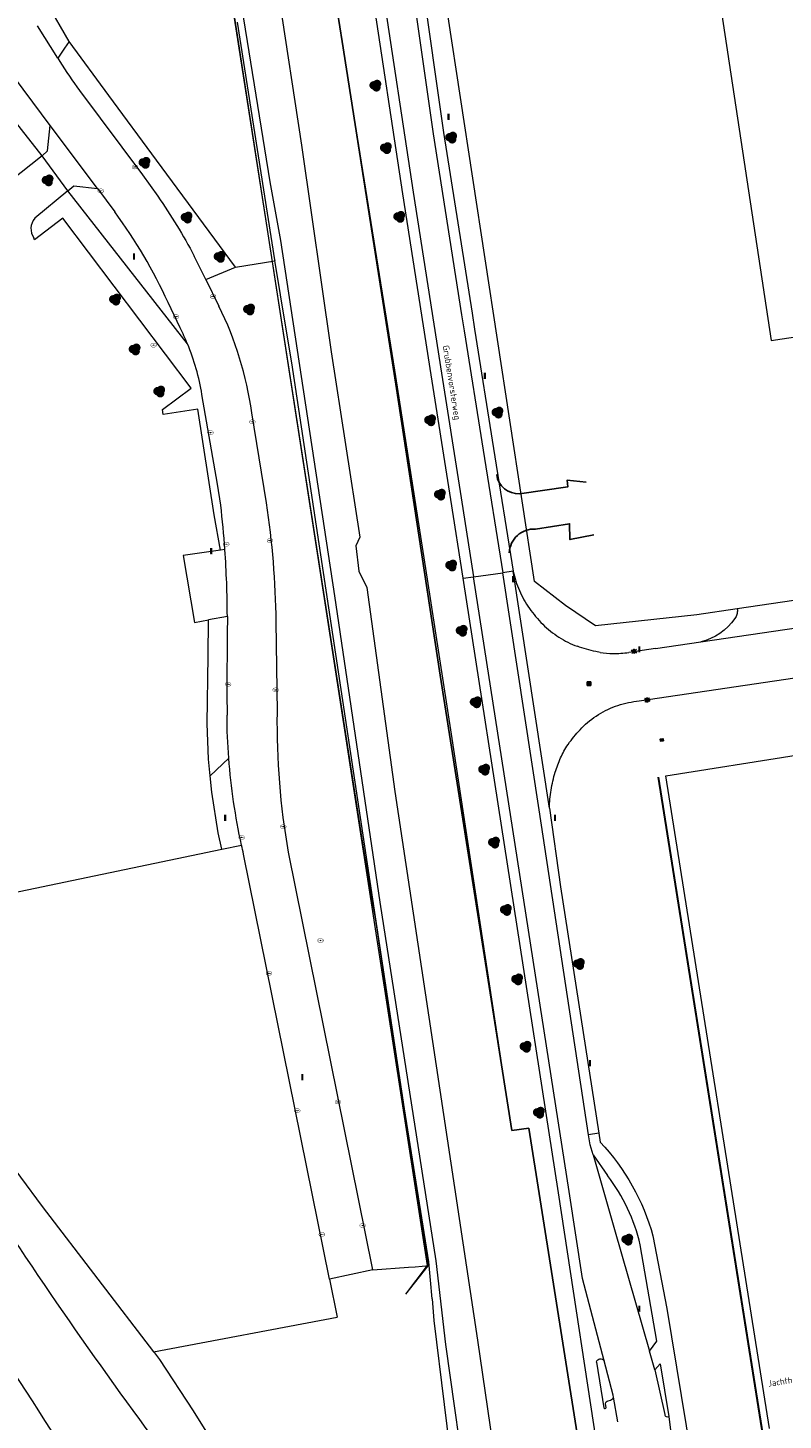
# Model space of a CAD drawing. Header units: metres. Extents: x 207155 to 208055, y 377332 to 379032.
# Tile 32 of 59: x 207484 to 207592, y 378077 to 378276. Entities that reach past the tile are written whole.
import ezdxf
from ezdxf.enums import TextEntityAlignment as Align

# ---------------------------------------------------------------- set-up
doc = ezdxf.new("R2010")
doc.units = ezdxf.units.M
for name, color, linetype, lineweight in [('B-WE-RI-KOLK-S', 7, 'Continuous', 25), ('GB', 1, 'Continuous', 25), ('GKL', 52, 'Continuous', 25), ('GMV', 7, 'Continuous', 25), ('LSHD', 34, 'Continuous', 25), ('N-WE-KL-CONSTRUCTIELIJN-G', 7, 'Continuous', 18), ('V-WE-RI-KOLK-S', 7, 'Continuous', 25)]:
    doc.layers.add(name, color=color, linetype=linetype, lineweight=lineweight)
for name, color, linetype in [('DETAIL', 255, 'Continuous'), ('ORL', 7, 'Continuous'), ('PPAL', 232, 'Continuous'), ('PPUT', 232, 'Continuous'), ('PVGO', 62, 'Continuous')]:
    doc.layers.add(name, color=color, linetype=linetype)
doc.styles.add('ISO', font='isocpeur.ttf', dxfattribs={"height": 1})

# ---------------------------------------------------------------- blocks, each defined once
blk = doc.blocks.new('put')
at = {"linetype": 'ByBlock', "lineweight": -2}
h = blk.add_hatch(color=0, dxfattribs=at)
h.dxf.hatch_style = 1
edge = h.paths.add_edge_path()
edge.add_spline(control_points=[(0.44, 0), (0.44, 0.04), (0.43, 0.09), (0.36, 0.2), (0.28, 0.26), (0.09, 0.32), (-0.02, 0.33), (-0.22, 0.29), (-0.31, 0.24), (-0.42, 0.12), (-0.44, 0.06), (-0.44, -0.06), (-0.42, -0.12), (-0.33, -0.22), (-0.28, -0.26), (-0.1, -0.33), (0.04, -0.33), (0.27, -0.27), (0.37, -0.2), (0.43, -0.08), (0.44, -0.04), (0.44, 0)], knot_values=[0, 0, 0, 0, 0.380029, 0.380029, 1.118666, 1.118666, 1.857303, 1.857303, 2.59594, 2.59594, 3.13294, 3.13294, 3.66994, 3.66994, 4.20694, 4.20694, 5.079565, 5.079565, 5.952189, 5.952189, 6.283185, 6.283185, 6.283185, 6.283185], degree=3, periodic=0)
edge = h.paths.add_edge_path(flags=16)
edge.add_ellipse((0, 0), major_axis=(0.392, 0), ratio=0.689655, start_angle=0, end_angle=360)
h = blk.add_hatch(color=0, dxfattribs=at)
h.dxf.hatch_style = 1
h.paths.add_polyline_path([(-0.1, 0, -0.096396), (-0.09, 0.04), (-0.25, 0.04, 1), (-0.25, -0.04), (-0.09, -0.04, -0.096396)])
at = {"linetype": 'ByBlock', "lineweight": -2, "true_color": 0x681648}
h = blk.add_hatch(color=219, dxfattribs=at)
h.dxf.hatch_style = 1
h.paths.add_polyline_path([(0.1, 0, 1), (-0.1, 0, 1)])
at = {"linetype": 'ByBlock', "lineweight": -2}
h = blk.add_hatch(color=0, dxfattribs=at)
h.dxf.hatch_style = 1
h.paths.add_polyline_path([(0.25, 0.04), (0.09, 0.04, -0.096396), (0.1, 0, -0.096396), (0.09, -0.04), (0.25, -0.04, 1)])
at = {"color": 0, "linetype": 'ByBlock', "lineweight": -2}
blk.add_attdef('PUT', (0.5, 0.35), '', height=0.5, dxfattribs=at)
blk = doc.blocks.new('boom')
at = {"linetype": 'ByBlock', "lineweight": -2}
h = blk.add_hatch(color=0, dxfattribs=at)
h.dxf.hatch_style = 1
h.paths.add_polyline_path([(0.73, -0.11, 0.956633), (-0.2, 0.65, 0.937564), (-0.38, -0.54, 0.879525)])
h.paths.add_polyline_path([(-0.1, 0, -1), (0.1, 0, -1)], flags=16)
at = {"linetype": 'ByBlock', "lineweight": -2, "true_color": 0x4a641a}
h = blk.add_hatch(color=59, dxfattribs=at)
h.dxf.hatch_style = 1
h.paths.add_polyline_path([(0.1, 0, 1), (-0.1, 0, 1)])
at = {"color": 0, "linetype": 'ByBlock', "lineweight": -2}
blk.add_attdef('BOOM', (0.85, 0.35), '', height=0.5, dxfattribs=at)
blk = doc.blocks.new('paal')
at = {"linetype": 'ByBlock', "lineweight": -2}
h = blk.add_hatch(color=0, dxfattribs=at)
h.dxf.hatch_style = 1
h.paths.add_polyline_path([(0.15, 0.8), (-0.15, 0.8), (-0.15, -0.1), (0, -0.1, -0.414214), (-0.1, 0, -1), (0.1, 0, -0.414214), (0, -0.1), (0.15, -0.1)])
at = {"linetype": 'ByBlock', "lineweight": -2, "true_color": 0x681648}
h = blk.add_hatch(color=219, dxfattribs=at)
h.dxf.hatch_style = 1
h.paths.add_polyline_path([(-0.1, 0, 1), (0.1, 0, 1)])
at = {"color": 0, "linetype": 'ByBlock', "lineweight": -2}
blk.add_attdef('PAAL', (0.5, 0.35), '', height=0.5, dxfattribs=at)
blk = doc.blocks.new('042')
at = {"color": 0, "linetype": 'Continuous'}
for p, q in [((-0.5, 0), (-0.48, 0.13)), ((-0.48, -0.13), (-0.5, 0)), ((-0.5, 0), (0.5, 0)), ((-0.48, 0.13), (-0.43, 0.25)), ((-0.43, 0.25), (-0.35, 0.35)), ((-0.35, 0.35), (-0.25, 0.43)), ((-0.25, 0.43), (-0.13, 0.48)), ((-0.13, 0.48), (0, 0.5)), ((0, 0.5), (0.13, 0.48)), ((0, -0.5), (0, 0.5)), ((0.13, 0.48), (0.25, 0.43)), ((0.25, 0.43), (0.35, 0.35)), ((0.35, 0.35), (0.43, 0.25)), ((0.43, 0.25), (0.48, 0.13)), ((0.48, 0.13), (0.5, 0)), ((0.5, 0), (0.48, -0.13)), ((-0.43, -0.25), (-0.48, -0.13)), ((-0.35, -0.35), (-0.43, -0.25)), ((-0.25, -0.43), (-0.35, -0.35)), ((-0.13, -0.48), (-0.25, -0.43)), ((0, -0.5), (-0.13, -0.48)), ((0.13, -0.48), (0, -0.5)), ((0.25, -0.43), (0.13, -0.48)), ((0.35, -0.35), (0.25, -0.43)), ((0.43, -0.25), (0.35, -0.35)), ((0.48, -0.13), (0.43, -0.25))]:
    blk.add_line(p, q, dxfattribs=at)
blk = doc.blocks.new('055')
at = {"color": 0, "linetype": 'Continuous'}
for p, q in [((-0.5, -0.5), (-0.5, 0.5)), ((-0.5, 0.5), (0.5, 0.5)), ((-0.5, -0.5), (0.5, 0.5)), ((0.5, -0.5), (-0.5, 0.5)), ((0.5, 0.5), (0.5, -0.5)), ((0.5, -0.5), (-0.5, -0.5))]:
    blk.add_line(p, q, dxfattribs=at)
blk = doc.blocks.new('V-SRI-KOLK_TROTTOIR-SO')
blk.add_hatch(color=256).paths.add_polyline_path([(1.125, 0.75), (-1.125, 0.75), (-1.125, -0.75)])
at = {"ltscale": 0.1}
for p, q in [((-1.875, 1.25), (1.875, -1.25)), ((1.875, 1.25), (-1.875, -1.25))]:
    blk.add_line(p, q, dxfattribs=at)
blk.add_line((-1.125, -0.75), (1.125, 0.75))
at = {"flags": 128}
blk.add_lwpolyline([(-1.125, -0.75), (1.125, -0.75), (1.125, 0.75), (-1.125, 0.75)], close=True, dxfattribs=at)
blk = doc.blocks.new('B-SRI-KOLK_STRAAT_450X300-SO')
for p, q in [((-1.125, 0), (1.125, 1.5)), ((1.125, 0), (-1.125, 1.5))]:
    blk.add_line(p, q)
at = {"flags": 128}
blk.add_lwpolyline([(-1.125, 0), (1.125, 0), (1.125, 1.5), (-1.125, 1.5)], close=True, dxfattribs=at)

msp = doc.modelspace()

# ---------------------------------------------------------------- linework, layer by layer
at = {"layer": 'GB', "linetype": 'Continuous', "lineweight": 13}
for points in [[(207555.499, 378457.971), (207589.807, 378231.353), (207806.313, 378264.13)], [(207574.793, 378169.3), (207686.239, 378186.993)], [(207589.557, 378076.304), (207574.793, 378169.3)]]:
    msp.add_lwpolyline(points, dxfattribs=at)
at = {"layer": 'GKL', "linetype": 'Continuous', "lineweight": 13}
msp.add_lwpolyline([(207513.699, 378276.739), (207519.033, 378242.881)], dxfattribs=at)
at = {"layer": 'GMV', "linetype": 'Continuous', "lineweight": 13}
for points in [[(207548.134, 378050.697), (207546.615, 378065.743), (207543.452, 378088.264), (207542.079, 378100.19), (207534.062, 378151.314), (207527.603, 378194.967), (207519.945, 378245.61), (207518.395, 378253.99), (207513.676, 378283.474), (207510.841, 378303.516), (207508.24, 378319.964), (207505.468, 378338.893), (207500.759, 378369.185), (207496.076, 378401.542), (207491.118, 378433.469), (207490.225, 378438.506), (207489.879, 378439.962)], [(207494.225, 378440.647), (207504.116, 378378.74), (207511.028, 378334.551), (207519.576, 378280.761), (207522.885, 378259.231), (207527.112, 378229.749), (207531.179, 378203.319), (207530.638, 378202.124), (207531.055, 378198.474), (207532.165, 378196.174), (207536.195, 378167.095), (207547.975, 378088.889), (207551.895, 378061.793), (207553.316, 378051.464)], [(207514.012, 378366.189), (207528.648, 378273.991)], [(207556.076, 378197.021), (207542.02, 378289.075)], [(207539.964, 378283.081), (207543.105, 378261.045)], [(207537.297, 378252.287), (207532.884, 378281.52)], [(207534.367, 378281.748), (207538.779, 378252.516)], [(207538.484, 378282.832), (207541.622, 378260.822)], [(207489.75, 378274.002), (207486.588, 378279.522)], [(207488.134, 378271.614), (207485.255, 378276.237)], [(207489.083, 378273.034), (207488.134, 378271.614)], [(207489.75, 378274.002), (207489.083, 378273.034)], [(207495.437, 378266.285), (207489.75, 378274.002)], [(207528.648, 378273.991), (207536.31, 378225.173)], [(207488.134, 378271.614), (207488.424, 378271.148)], [(207487.078, 378262.045), (207480.741, 378270.521)], [(207485.934, 378257.708), (207477.021, 378268.939)], [(207491.237, 378267.008), (207500.197, 378255.002)], [(207502.219, 378257.081), (207495.437, 378266.285)], [(207486.666, 378258.388), (207487.078, 378262.045)], [(207493.792, 378253.03), (207487.078, 378262.045)], [(207541.622, 378260.822), (207545.697, 378235.017)], [(207543.105, 378261.045), (207547.179, 378235.252)], [(207485.934, 378257.708), (207481.331, 378254.016)], [(207485.934, 378257.708), (207486.666, 378258.388)], [(207489.568, 378252.704), (207485.934, 378257.708)], [(207513.472, 378241.81), (207502.219, 378257.081)], [(207489.568, 378252.704), (207490.413, 378253.406)], [(207490.413, 378253.406), (207493.792, 378253.03)], [(207500.197, 378255.002), (207502.394, 378251.949)], [(207489.568, 378252.704), (207484.856, 378248.791)], [(207506.633, 378230.902), (207489.568, 378252.704)], [(207493.792, 378253.03), (207496.271, 378249.697)], [(207540.887, 378229.504), (207537.297, 378252.287)], [(207538.779, 378252.516), (207542.369, 378229.738)], [(207488.844, 378248.811), (207484.847, 378245.746)], [(207507.152, 378224.56), (207488.844, 378248.811)], [(207484.847, 378245.746), (207484.722, 378245.99)], [(207509.238, 378240.058), (207507.579, 378243.419)], [(207509.238, 378240.058), (207513.472, 378241.81)], [(207513.472, 378241.81), (207519.059, 378242.724)], [(207519.033, 378242.881), (207519.059, 378242.724)], [(207519.862, 378237.918), (207519.059, 378242.724)], [(207509.238, 378240.058), (207511.107, 378236.274)], [(207519.874, 378237.847), (207519.862, 378237.918)], [(207521.49, 378228.171), (207519.874, 378237.847)], [(207505.582, 378233.179), (207503.86, 378236.79)], [(207545.697, 378235.017), (207546.056, 378232.751)], [(207547.179, 378235.252), (207547.538, 378232.985)], [(207546.056, 378232.751), (207548.744, 378215.737)], [(207547.538, 378232.985), (207550.225, 378215.973)], [(207541.22, 378227.393), (207540.887, 378229.504)], [(207542.369, 378229.738), (207542.702, 378227.627)], [(207537.547, 378121.833), (207521.49, 378228.171)], [(207544.166, 378208.7), (207541.22, 378227.393)], [(207542.702, 378227.627), (207545.648, 378208.932)], [(207503.072, 378221.547), (207507.152, 378224.56)], [(207510.903, 378210.89), (207508.681, 378223.668)], [(207536.31, 378225.173), (207542.652, 378183.689)], [(207503.163, 378220.814), (207503.072, 378221.547)], [(207508.125, 378221.602), (207503.163, 378220.814)], [(207510.42, 378206.503), (207508.125, 378221.602)], [(207517.865, 378208.238), (207515.79, 378221.073)], [(207548.744, 378215.737), (207551.554, 378198.274)], [(207550.225, 378215.973), (207553.04, 378198.483)], [(207511.371, 378207.907), (207510.903, 378210.89)], [(207545.909, 378197.479), (207544.166, 378208.7)], [(207545.648, 378208.932), (207547.394, 378197.688)], [(207511.313, 378201.469), (207510.42, 378206.503)], [(207511.958, 378201.561), (207511.313, 378201.469)], [(207511.313, 378201.469), (207506.035, 378200.719)], [(207506.035, 378200.719), (207507.615, 378191.188)], [(207545.909, 378197.479), (207547.394, 378197.688)], [(207547.394, 378197.688), (207551.554, 378198.274)], [(207553.325, 378159.507), (207547.394, 378197.688)], [(207553.04, 378198.483), (207551.554, 378198.274)], [(207556.737, 378164.483), (207551.554, 378198.274)], [(207558.22, 378164.708), (207553.04, 378198.483)], [(207559.519, 378109.853), (207545.909, 378197.479)], [(207560.481, 378193.614), (207556.076, 378197.021)], [(207593.012, 378194.297), (207584.962, 378193.127)], [(207512.308, 378192.05), (207509.638, 378191.56)], [(207579.2, 378192.289), (207564.789, 378190.685), (207560.481, 378193.614)], [(207584.962, 378193.127), (207579.2, 378192.289)], [(207584.962, 378193.127), (207584.979, 378192.965), (207584.982, 378192.803), (207584.971, 378192.641), (207584.946, 378192.48), (207584.909, 378192.322), (207584.858, 378192.168), (207584.794, 378192.019), (207584.718, 378191.875), (207584.63, 378191.739), (207584.168, 378191.142), (207583.655, 378190.589), (207583.095, 378190.084), (207582.492, 378189.63), (207581.851, 378189.232), (207581.178, 378188.892), (207580.477, 378188.613), (207579.754, 378188.398)], [(207507.615, 378191.188), (207509.638, 378191.56)], [(207509.572, 378186.389), (207509.638, 378191.56)], [(207512.301, 378189.969), (207512.217, 378180.964)], [(207519.439, 378178.33), (207519.26, 378191.322)], [(207579.754, 378188.398), (207598.878, 378191.206)], [(207573.311, 378187.454), (207579.754, 378188.398)], [(207509.451, 378176.8), (207509.572, 378186.389)], [(207565.419, 378186.911), (207564.81, 378187.024)], [(207573.311, 378187.454), (207569.503, 378186.898)], [(207542.652, 378183.689), (207552.857, 378118.751)], [(207512.217, 378180.964), (207512.261, 378177.972)], [(207509.621, 378171.702), (207509.451, 378176.8)], [(207512.511, 378171.813), (207509.863, 378169.335)], [(207509.863, 378169.335), (207509.621, 378171.702)], [(207510.106, 378166.968), (207509.863, 378169.335)], [(207511.024, 378161.216), (207510.106, 378166.968)], [(207563.783, 378118.143), (207556.737, 378164.483)], [(207558.22, 378164.708), (207559.796, 378153.49)], [(207511.517, 378158.853), (207511.024, 378161.216)], [(207460.298, 378148.164), (207511.517, 378158.853)], [(207511.517, 378158.853), (207514.339, 378159.442)], [(207526.853, 378097.59), (207514.633, 378158.16)], [(207533.016, 378098.887), (207521.034, 378158.429)], [(207561.002, 378110.081), (207553.325, 378159.507)], [(207559.796, 378153.49), (207565.266, 378118.368)], [(207476.589, 378120.482), (207485.906, 378107.945)], [(207541.019, 378100.023), (207537.547, 378121.833)], [(207552.857, 378118.751), (207555.29, 378119.092)], [(207555.29, 378119.092), (207565.666, 378053.291)], [(207565.266, 378118.368), (207563.783, 378118.143)], [(207565.266, 378118.368), (207565.42, 378117.114)], [(207564.029, 378116.697), (207563.783, 378118.143)], [(207564.415, 378115.282), (207564.029, 378116.697)], [(207564.415, 378115.282), (207567.472, 378104.641)], [(207564.415, 378115.282), (207566.467, 378112.329)], [(207565.827, 378068.437), (207559.519, 378109.853)], [(207562.892, 378097.67), (207561.002, 378110.081)], [(207485.906, 378107.945), (207501.803, 378087.193)], [(207567.472, 378104.641), (207567.473, 378104.639)], [(207567.473, 378104.639), (207572.444, 378087.328)], [(207573.527, 378088.734), (207571.134, 378102.463)], [(207572.959, 378103.723), (207574.953, 378093.411)], [(207533.016, 378098.887), (207526.853, 378097.59)], [(207533.016, 378098.887), (207538.11, 378099.272)], [(207538.11, 378099.272), (207539.06, 378099.344)], [(207539.06, 378099.344), (207541.065, 378099.495)], [(207541.065, 378099.495), (207541.019, 378100.023)], [(207541.245, 378097.437), (207541.065, 378099.495)], [(207526.853, 378097.59), (207527.946, 378092.172)], [(207541.48, 378094.749), (207541.245, 378097.437)], [(207565.993, 378085.911), (207562.892, 378097.67)], [(207541.48, 378094.749), (207541.748, 378091.693)], [(207574.953, 378093.411), (207578.331, 378072.608)], [(207501.803, 378087.193), (207527.946, 378092.172)], [(207541.748, 378091.693), (207544.682, 378067.712)], [(207572.444, 378087.328), (207573.527, 378088.734)], [(207501.803, 378087.193), (207501.905, 378087.06)], [(207501.905, 378087.06), (207502.619, 378086.129)], [(207573.212, 378084.653), (207572.444, 378087.328)], [(207502.619, 378086.129), (207507.437, 378078.816)], [(207564.921, 378085.737), (207565.972, 378079.212)], [(207567.281, 378081.027), (207565.993, 378085.911)], [(207573.212, 378084.653), (207574.003, 378085.509)], [(207573.212, 378084.653), (207574.624, 378078.286)], [(207574.003, 378085.509), (207575.232, 378078.003)], [(207567.331, 378080.744), (207567.281, 378081.027)], [(207567.956, 378077.222), (207567.331, 378080.744)], [(207507.437, 378078.816), (207517.516, 378062.638)], [(207566.275, 378079.267), (207566.186, 378079.82)], [(207566.573, 378080.248), (207566.915, 378080.343)], [(207575.232, 378078.003), (207575.807, 378073.33)]]:
    msp.add_lwpolyline(points, dxfattribs=at)
for points in [[(207488.424, 378271.148, 0.0139107), (207491.237, 378267.008)], [(207502.394, 378251.949, -0.0298423), (207507.579, 378243.419)], [(207503.86, 378236.79, 0.0505606), (207496.271, 378249.697)], [(207484.856, 378248.791, 0.3306082), (207484.722, 378245.99)], [(207515.79, 378221.073, 0.0809771), (207511.107, 378236.274)], [(207506.633, 378230.902, 0.0198012), (207505.582, 378233.179)], [(207508.681, 378223.668, 0.0586107), (207506.633, 378230.902)], [(207511.958, 378201.561, 0.0111799), (207511.371, 378207.907)], [(207519.26, 378191.322, 0.0358829), (207517.865, 378208.238)], [(207512.308, 378192.05, 0.0166092), (207511.958, 378201.561)], [(207553.04, 378198.483, 0.0489252), (207553.931, 378195.721)], [(207553.931, 378195.721, 0.0499549), (207555.34, 378193.183)], [(207512.308, 378192.05, -0.0033653), (207512.301, 378189.969)], [(207555.34, 378193.183, 0.0482145), (207557.249, 378190.923)], [(207557.249, 378190.923, 0.0519529), (207559.565, 378189.083)], [(207559.565, 378189.083, 0.0537816), (207562.185, 378187.778)], [(207564.81, 378187.024, -0.0374193), (207562.185, 378187.778)], [(207565.419, 378186.911, 0.0377154), (207567.249, 378186.758)], [(207567.249, 378186.758, 0.0364047), (207569.503, 378186.898)], [(207558.22, 378164.708, -0.0393606), (207558.44, 378167.298, -0.0331377), (207559.03, 378169.829, -0.0302688), (207559.788, 378171.878, -0.0508191), (207560.859, 378173.782), (207561.086, 378174.1, -0.0343884), (207562.8, 378176.137, -0.0628814), (207565.177, 378178.052, -0.0577857), (207567.967, 378179.359, -0.0577447), (207570.98, 378180.001), (207595.74, 378183.646)], [(207512.511, 378171.813, -0.0175394), (207512.261, 378177.972)], [(207521.034, 378158.429, -0.0474821), (207519.439, 378178.33)], [(207514.339, 378159.442, -0.0354916), (207512.511, 378171.813)], [(207514.633, 378158.16, -0.0033041), (207514.339, 378159.442)], [(207454.63, 378147.451, 0.0344423), (207510.122, 378063.722)], [(207502.023, 378054.171, -0.0320197), (207447.145, 378144.362)], [(207565.42, 378117.114, -0.1228718), (207572.959, 378103.723)], [(207571.134, 378102.463, 0.1101688), (207566.467, 378112.329)], [(207564.921, 378085.737, -0.7163212), (207565.993, 378085.911)], [(207566.915, 378080.343, 0.2484539), (207567.331, 378080.744)], [(207565.972, 378079.212, 0.828059), (207566.275, 378079.267)], [(207566.186, 378079.82, -0.3668686), (207566.573, 378080.248)], [(207574.624, 378078.286, 0.5510313), (207575.232, 378078.003)]]:
    msp.add_lwpolyline(points, format="xyb", dxfattribs=at)
at = {"layer": 'GMV', "color": 7, "linetype": 'Continuous'}
for points in [[(207563.453, 378211.161), (207560.752, 378211.487), (207560.804, 378210.51), (207553.945, 378209.527, -0.3925968), (207550.687, 378212.253)], [(207552.486, 378201.114, -0.4207475), (207556.209, 378204.489), (207561.067, 378205.251), (207561.129, 378203.003), (207564.542, 378203.669)]]:
    msp.add_lwpolyline(points, format="xyb", dxfattribs=at)
at = {"layer": 'LSHD', "linetype": 'Continuous', "lineweight": 13}
for points in [[(207565.666, 378053.291), (207555.29, 378119.092), (207552.857, 378118.751), (207544.229, 378175.238), (207540.816, 378197.358), (207536.156, 378227.148), (207528.648, 378273.991), (207522.5, 378313.423), (207512.728, 378376.006), (207505.736, 378421.106), (207497.408, 378474.468), (207489.966, 378521.231), (207485.944, 378548.42), (207479.376, 378589.874), (207478.373, 378596.085), (207477.932, 378599.077), (207475.151, 378616.973), (207473.296, 378628.938), (207461.876, 378703.193), (207459.865, 378715.262), (207450.873, 378774.45), (207449.87, 378780.254)], [(207565.666, 378053.291), (207555.29, 378119.092), (207552.857, 378118.751), (207542.652, 378183.689), (207536.31, 378225.173), (207528.648, 378273.991), (207511.168, 378384.103), (207505.736, 378421.106), (207499.26, 378461.433), (207487.405, 378536.507), (207477.475, 378600.391), (207473.178, 378629.074)], [(207485.493, 378438.434), (207488.395, 378438.901), (207540.759, 378099.511), (207537.679, 378095.454)], [(207488.561, 378428.829), (207489.923, 378428.985), (207498.196, 378375.718), (207499.13, 378369.813), (207500.452, 378360.965), (207504.058, 378337.461), (207509.531, 378302.368), (207510.309, 378296.997), (207511.639, 378288.014), (207518.062, 378246.582), (207525.427, 378199.129), (207531.427, 378160.634), (207532.368, 378154.667), (207533.429, 378148.753), (207536.482, 378128.154), (207540.876, 378099.484), (207537.679, 378095.454)]]:
    msp.add_lwpolyline(points, dxfattribs=at)
at = {"layer": 'N-WE-KL-CONSTRUCTIELIJN-G'}
for points in [[(207589.901, 378067.123), (207573.707, 378169.128)], [(207589.999, 378067.139), (207573.805, 378169.143)]]:
    msp.add_lwpolyline(points, dxfattribs=at)

# ---------------------------------------------------------------- block references
at = {"layer": 'B-WE-RI-KOLK-S', "xscale": 0.2, "yscale": 0.2, "zscale": 0.2, "rotation": 9.020906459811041}
msp.add_blockref('B-SRI-KOLK_STRAAT_450X300-SO', (207574.231, 378174.273), dxfattribs=at)
at = {"layer": 'DETAIL', "color": 4, "xscale": 0.5, "yscale": 0.5, "zscale": 0.5}
for name, p in [('042', (207570.251, 378187.071)), ('055', (207563.854, 378182.459)), ('042', (207572.127, 378180.126))]:
    msp.add_blockref(name, p, dxfattribs=at)
at = {"layer": 'PPAL', "linetype": 'Continuous', "lineweight": 13}
for p in [(207543.819, 378262.899), (207499, 378243), (207549, 378226), (207510, 378201), (207553, 378197), (207571, 378187), (207512, 378163), (207559, 378163), (207564, 378128), (207523, 378126), (207571, 378093)]:
    msp.add_blockref('paal', p, dxfattribs=at)
at = {"layer": 'PPUT', "linetype": 'Continuous', "lineweight": 13}
for p in [(207499.149, 378256.116), (207494.274, 378252.702), (207510.269, 378237.663), (207505.005, 378234.767), (207501.8, 378230.71), (207515.877, 378219.78), (207509.907, 378218.244), (207512.149, 378202.339), (207518.374, 378202.847), (207512.417, 378182.374), (207519.202, 378181.568), (207520.272, 378162.059), (207514.342, 378160.536), (207525.578, 378145.844), (207518.234, 378141.169), (207528.078, 378122.838), (207522.259, 378121.591), (207531.596, 378105.215), (207525.769, 378103.94)]:
    msp.add_blockref('put', p, dxfattribs=at)
at = {"layer": 'PVGO', "linetype": 'Continuous', "lineweight": 13}
for p in [(207533.4, 378267.7), (207544.2, 378260.3), (207534.9, 378258.8), (207500.5, 378256.7), (207486.7, 378254.2), (207506.5, 378248.9), (207536.8, 378249), (207511.2, 378243.3), (207496.3, 378237.2), (207515.4, 378235.8), (207499.1, 378230.1), (207502.6, 378224.1), (207550.8, 378221.1), (207541.2, 378220), (207542.6, 378209.4), (207544.2, 378199.3), (207545.7, 378190), (207547.7, 378179.8), (207548.9, 378170.2), (207550.3, 378159.8), (207552, 378150.2), (207562.4, 378142.5), (207553.6, 378140.3), (207554.8, 378130.7), (207556.7, 378121.3), (207569.3, 378103.2)]:
    msp.add_blockref('boom', p, dxfattribs=at)
at = {"layer": 'V-WE-RI-KOLK-S', "xscale": 0.2000000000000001, "yscale": 0.2000000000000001, "zscale": 0.2000000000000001, "rotation": 188.7348846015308}
for p in [(207570.266, 378187.06), (207572.152, 378180.133)]:
    msp.add_blockref('V-SRI-KOLK_TROTTOIR-SO', p, dxfattribs=at)

# ---------------------------------------------------------------- texts
at = {"layer": 'ORL', "linetype": 'Continuous', "lineweight": 13, "style": 'ISO'}
for s, rotation, p in [('Grubbenvorsterweg', 279, (207544.275, 378225.38)), ('Jachthavenweg 1', 8.9, (207593.895, 378083.384))]:
    msp.add_text(s, height=0.9, rotation=rotation, dxfattribs=at).set_placement(p, align=Align.MIDDLE_CENTER)

doc.saveas('drawing.dxf')
